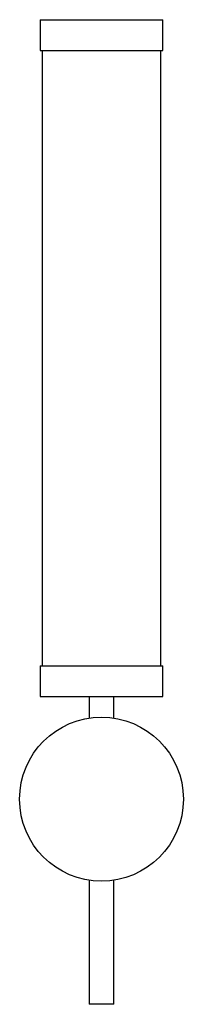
# Paper-space layout '_Posterior' of a CAD drawing. Header units: millimetres. Extents: x -23 to 57, y -89 to 391.
import ezdxf

# ---------------------------------------------------------------- set-up
doc = ezdxf.new("R2010")
doc.units = ezdxf.units.MM

psp = doc.layouts.new('_Posterior')

# ---------------------------------------------------------------- linework, layer by layer
at = {"color": 7, "linetype": 'Continuous', "lineweight": 25}
for p, q in [((-13.41, 391.45), (-13.41, 376.45)), ((-13.41, 391.45), (46.59, 391.45)), ((46.59, 376.45), (46.59, 391.45)), ((-13.41, 376.45), (46.59, 376.45)), ((-12.41, 376.45), (-12.41, 76.45)), ((45.59, 76.45), (45.59, 376.45)), ((-13.41, 76.45), (-13.41, 61.45)), ((-13.41, 76.45), (46.59, 76.45)), ((46.59, 61.45), (46.59, 76.45)), ((-13.41, 61.45), (46.59, 61.45)), ((10.59, 61.45), (10.59, 51)), ((22.59, 51), (22.59, 61.45)), ((10.59, -28.1), (10.59, -88.55)), ((22.59, -88.55), (22.59, -28.1)), ((22.59, -88.55), (10.59, -88.55))]:
    psp.add_line(p, q, dxfattribs=at)
psp.add_circle((16.59, 11.45), 40, dxfattribs=at)

doc.saveas('drawing.dxf')
